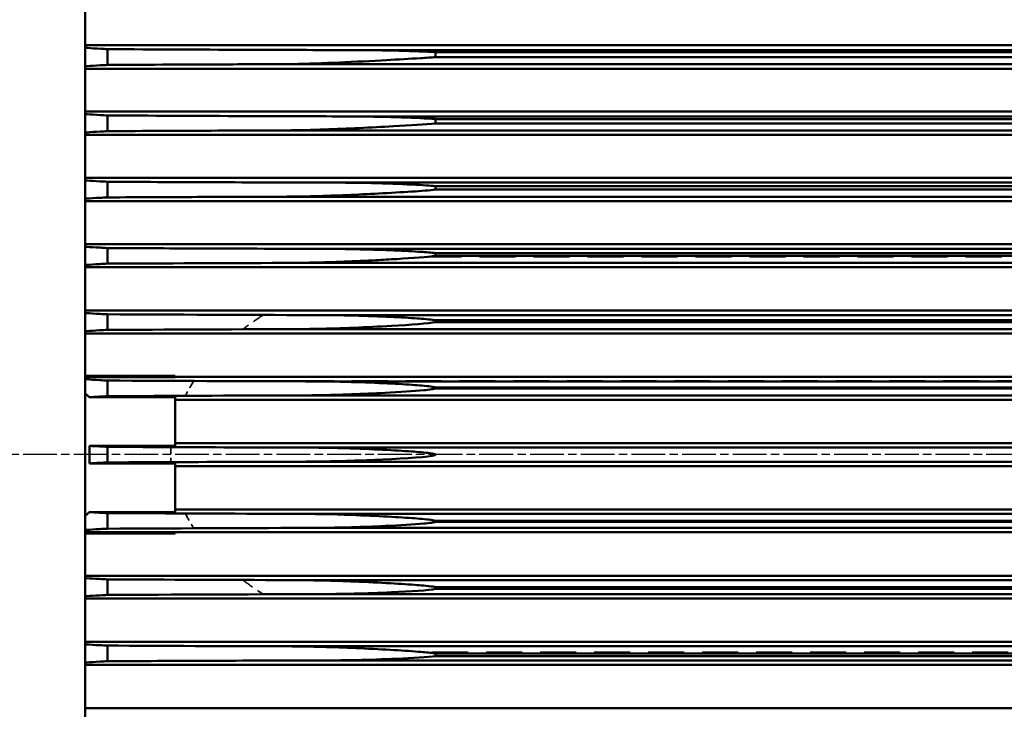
# Model space of a CAD drawing. Header units: millimetres. Extents: x -34725 to 178350, y -13707 to 126150.
# Tile 80 of 256: x -15941 to -15591, y 19440 to 19684. Entities that reach past the tile are written whole.
import ezdxf

# ---------------------------------------------------------------- set-up
doc = ezdxf.new("R2010")
doc.units = ezdxf.units.MM
doc.linetypes.add('AM_ISO08W050', pattern=[18, 12, -1.5, 3, -1.5])
doc.linetypes.add('DASHED', pattern=[0.75, 0.5, -0.25])
doc.layers.get('Defpoints').update_dxf_attribs({"linetype": 'CONTINUOUS'})
for name, color, linetype, lineweight in [('AM_0', 7, 'CONTINUOUS', 50), ('AM_7', 4, 'AM_ISO08W050', 25), ('P-AM_5', 3, 'CONTINUOUS', 25), ('Sichtbar (ISO)', 7, 'CONTINUOUS', 50), ('Verdeckt (ISO)', 7, 'DASHED', 35)]:
    doc.layers.add(name, color=color, linetype=linetype, lineweight=lineweight)
doc.styles.get("Standard").update_dxf_attribs({"font": 'isocp.shx'})
doc.dimstyles.new('AM_ISO$0', dxfattribs={"dimtxt": 3.5, "dimasz": 2.5, "dimexe": 2, "dimexo": 1, "dimgap": 0.6, "dimtad": 1, "dimdsep": 46, "dimtxsty": 'Standard', "dimcen": 0, "dimclrd": 256, "dimclre": 256, "dimclrt": 2, "dimadec": 0, "dimazin": 2, "dimtp": 0.1, "dimtm": 0.1, "dimtfac": 0.71, "dimtmove": 0, "dimatfit": 3, "dimfxl": 1, "dimtfill": 1, "dimtfillclr": 256, "dimlwd": -1, "dimlwe": -1, "dimarcsym": 0})

# ---------------------------------------------------------------- blocks, each defined once
blk = doc.blocks.new('*D199')
at = {"layer": 'Defpoints', "color": 0, "transparency": 16777216}
for p in [(-16746.14, 19530), (-16525.27, 19530), (-15192.32, 17000)]:
    blk.add_point(p, dxfattribs=at)
at = {"layer": 'P-AM_5', "transparency": 16777216}
for p, q in [((-16550.27, 19530), (-16796.14, 19530)), ((-16746.14, 17062.5), (-16746.14, 19467.5)), ((-15217.32, 17000), (-16796.14, 17000))]:
    blk.add_line(p, q, dxfattribs=at)
for points in [[(-16756.55, 19467.5), (-16735.72, 19467.5), (-16746.14, 19530)], [(-16756.55, 17062.5), (-16735.72, 17062.5), (-16746.14, 17000)]]:
    blk.add_solid(points, dxfattribs=at)
at = {"layer": 'P-AM_5', "color": 2, "transparency": 16777216, "insert": (-16854.89, 18265), "char_height": 87.5, "attachment_point": 5, "rotation": 90, "bg_fill": 3, "box_fill_scale": 1.1, "bg_fill_color": 256, "bg_fill_true_color": 13158600, "bg_fill_transparency": 0}
blk.add_mtext('2530', dxfattribs=at)
blk = doc.blocks.new('*D200')
at = {"layer": 'Defpoints', "color": 0, "transparency": 16777216}
for p in [(-16746.14, 20174.82), (-15372.82, 20174.82), (-16525.27, 19530)]:
    blk.add_point(p, dxfattribs=at)
at = {"layer": 'P-AM_5', "transparency": 16777216}
for p, q in [((-15397.82, 20174.82), (-16796.14, 20174.82)), ((-16746.14, 19592.5), (-16746.14, 20112.32)), ((-16550.27, 19530), (-16796.14, 19530))]:
    blk.add_line(p, q, dxfattribs=at)
for points in [[(-16756.55, 20112.32), (-16735.72, 20112.32), (-16746.14, 20174.82)], [(-16756.55, 19592.5), (-16735.72, 19592.5), (-16746.14, 19530)]]:
    blk.add_solid(points, dxfattribs=at)
at = {"layer": 'P-AM_5', "color": 2, "transparency": 16777216, "insert": (-16854.89, 19852.41), "char_height": 87.5, "attachment_point": 5, "rotation": 90, "bg_fill": 3, "box_fill_scale": 1.1, "bg_fill_color": 256, "bg_fill_true_color": 13158600, "bg_fill_transparency": 0}
blk.add_mtext('645', dxfattribs=at)
blk = doc.blocks.new('A$C5cacc3fa')
at = {"layer": 'AM_7'}
blk.add_line((-1738.33, -2368.79), (191.62, -2368.79), dxfattribs=at)
at = {"layer": 'Sichtbar (ISO)'}
for p, q in [((-416.33, -2718.79), (-416.33, -2018.79)), ((-1443.33, -2278.86), (-416.33, -2278.86)), ((-416.33, -2294.17), (-1443.33, -2294.17)), ((-1356.75, -2295.79), (-499.91, -2295.79)), ((-424.33, -2295.5), (-424.33, -2301.04)), ((-1315.83, -2297.32), (-540.83, -2297.32)), ((-1315.83, -2298.29), (-540.83, -2298.29)), ((-540.83, -2297.32), (-540.83, -2298.29)), ((-1443.33, -2302.34), (-416.33, -2302.34)), ((-1369.92, -2300.79), (-486.74, -2300.79)), ((-416.33, -2317.7), (-1443.33, -2317.7)), ((-1359.5, -2319.29), (-497.16, -2319.29)), ((-1315.83, -2321.14), (-540.83, -2321.14)), ((-540.83, -2321.14), (-540.83, -2321.79)), ((-424.33, -2319.01), (-424.33, -2324.54)), ((-1368.22, -2324.29), (-488.44, -2324.29)), ((-1315.83, -2321.79), (-540.83, -2321.79)), ((-1443.33, -2325.83), (-416.33, -2325.83)), ((-448.33, -2341.23), (-1408.33, -2341.23)), ((-448.33, -2340.78), (-416.33, -2340.78)), ((-448.33, -2340.78), (-448.33, -2341.29)), ((-416.33, -2341.29), (-448.33, -2341.29)), ((-1362, -2342.79), (-494.66, -2342.79)), ((-1315.83, -2344.96), (-540.83, -2344.96)), ((-1315.83, -2345.29), (-540.83, -2345.29)), ((-540.83, -2344.96), (-540.83, -2345.29)), ((-424.33, -2342.52), (-424.33, -2348.05)), ((-1366.34, -2347.79), (-490.32, -2347.79)), ((-448.33, -2350.69), (-448.33, -2348.42)), ((-448.33, -2348.42), (-417.76, -2348.42)), ((-1408.33, -2349.33), (-448.33, -2349.33)), ((-448.33, -2350.69), (-448.33, -2365.67)), ((-448.33, -2364.74), (-1408.33, -2364.74)), ((-1364.27, -2366.29), (-492.39, -2366.29)), ((-417.97, -2365.67), (-448.33, -2365.67)), ((-424.33, -2366.03), (-424.33, -2371.55)), ((-1408.33, -2372.84), (-448.33, -2372.84)), ((-1364.27, -2371.29), (-492.39, -2371.29)), ((-448.33, -2371.91), (-448.33, -2386.89)), ((-448.33, -2371.91), (-417.97, -2371.91)), ((-448.33, -2389.16), (-448.33, -2386.89)), ((-448.33, -2388.25), (-1408.33, -2388.25)), ((-1366.34, -2389.79), (-490.32, -2389.79)), ((-417.76, -2389.16), (-448.33, -2389.16)), ((-424.33, -2389.53), (-424.33, -2395.06)), ((-1315.83, -2392.29), (-540.83, -2392.29)), ((-540.83, -2392.62), (-1315.83, -2392.62)), ((-540.83, -2392.29), (-540.83, -2392.62)), ((-1408.33, -2396.35), (-448.33, -2396.35)), ((-1362, -2394.79), (-494.66, -2394.79)), ((-448.33, -2396.29), (-416.33, -2396.29)), ((-448.33, -2396.29), (-448.33, -2396.8)), ((-416.33, -2396.8), (-448.33, -2396.8)), ((-416.33, -2411.75), (-1443.33, -2411.75)), ((-1368.22, -2413.29), (-488.44, -2413.29)), ((-424.33, -2413.04), (-424.33, -2418.57)), ((-1359.5, -2418.29), (-497.16, -2418.29)), ((-1315.83, -2415.79), (-540.83, -2415.79)), ((-540.83, -2416.44), (-1315.83, -2416.44)), ((-540.83, -2415.79), (-540.83, -2416.44)), ((-1443.33, -2419.88), (-416.33, -2419.88)), ((-416.33, -2435.24), (-1443.33, -2435.24)), ((-424.33, -2436.54), (-424.33, -2442.08)), ((-1369.92, -2436.79), (-486.74, -2436.79)), ((-1315.83, -2439.29), (-540.83, -2439.29)), ((-540.83, -2439.29), (-540.83, -2440.26)), ((-1443.33, -2443.41), (-416.33, -2443.41)), ((-1356.75, -2441.79), (-499.91, -2441.79)), ((-540.83, -2440.26), (-1315.83, -2440.26)), ((-416.33, -2458.72), (-1443.33, -2458.72)), ((-1371.45, -2460.29), (-485.21, -2460.29)), ((-424.33, -2460.04), (-424.33, -2465.59)), ((-1315.83, -2462.79), (-540.83, -2462.79)), ((-540.83, -2464.06), (-1315.83, -2464.06)), ((-540.83, -2462.79), (-540.83, -2464.06)), ((-1443.33, -2466.95), (-416.33, -2466.95)), ((-1353.71, -2465.29), (-502.95, -2465.29)), ((-416.33, -2482.19), (-1443.33, -2482.19)), ((-1372.82, -2483.79), (-483.84, -2483.79)), ((-424.33, -2483.54), (-424.33, -2489.11)), ((-1350.33, -2488.79), (-506.32, -2488.79)), ((-1315.83, -2486.29), (-540.83, -2486.29)), ((-540.83, -2487.84), (-1315.83, -2487.84)), ((-540.83, -2486.29), (-540.83, -2487.84)), ((-1443.33, -2490.51), (-416.33, -2490.51)), ((-416.33, -2505.65), (-1443.33, -2505.65)), ((-1374.01, -2507.29), (-482.65, -2507.29)), ((-1315.83, -2509.79), (-540.83, -2509.79)), ((-540.83, -2509.79), (-540.83, -2511.6)), ((-424.33, -2507.04), (-424.33, -2512.63)), ((-1346.54, -2512.29), (-510.12, -2512.29)), ((-540.83, -2511.6), (-1315.83, -2511.6)), ((-1443.33, -2514.08), (-416.33, -2514.08))]:
    blk.add_line(p, q, dxfattribs=at)
for centre, major_axis, ratio, start_param, end_param in [((-565.09, -2333.01), (953.29, -0.1), 0.033919, 1.422598, 1.488511), ((-566.75, -2287.01), (952.61, 0.04), 0.033981, 4.785505, 4.862456), ((-567.72, -2358.57), (987.41, -0.01), 0.034831, 1.425066, 1.490421), ((-567.85, -2308.74), (982.96, 0), 0.034734, 4.786919, 4.858926), ((-567.95, -2382.81), (-999.71, 0), 0.035133, 4.568223, 4.634653), ((-567.95, -2354.77), (999.71, 0), 0.035133, 4.790125, 4.856555), ((-567.85, -2428.84), (982.96, 0), 0.034734, 1.424259, 1.496266), ((-567.72, -2379.01), (987.41, 0.01), 0.034831, 4.792764, 4.858119), ((-566.75, -2450.57), (952.61, -0.04), 0.033981, 1.420729, 1.49768), ((-565.09, -2404.57), (953.29, 0.1), 0.033919, 4.794674, 4.860587)]:
    blk.add_ellipse(centre, major_axis=major_axis, ratio=ratio, start_param=start_param, end_param=end_param, dxfattribs=at)
for points, knots in [([(-540.83, -2297.32), (-538.05, -2296.96), (-532.55, -2296.65), (-524.52, -2296.29), (-522.02, -2296.2), (-512.96, -2295.91), (-506.24, -2295.79), (-499.91, -2295.79)], [-3.5561768, -3.5561768, -3.5561768, -3.5561768, -3.260169, -3.260169, -3.1220198, -3.1220198, -2.7380146, -2.7380146, -2.7380146, -2.7380146]), ([(-499.91, -2295.79), (-486.59, -2295.76), (-473.15, -2295.71), (-447.91, -2295.61), (-436.13, -2295.56), (-424.33, -2295.5)], [237.697127, 237.697127, 237.697127, 237.697127, 241.52257, 241.52257, 244.844804, 244.844804, 244.844804, 244.844804]), ([(-424.33, -2295.5), (-423.4, -2295.46), (-422.5, -2295.41), (-419.77, -2295.27), (-418.18, -2295.16), (-416.77, -2295.04), (-416.54, -2295.02), (-416.33, -2294.99)], [4.219362, 4.219362, 4.219362, 4.219362, 4.641111, 4.641111, 5.589496, 5.589496, 5.770881, 5.770881, 5.770881, 5.770881]), ([(-486.74, -2300.79), (-487.76, -2300.79), (-488.82, -2300.79), (-498, -2300.71), (-506.26, -2300.43), (-522.67, -2299.69), (-530.34, -2299.23), (-537.24, -2298.68), (-539.36, -2298.49), (-540.83, -2298.29)], [-1.0136389, -1.0136389, -1.0136389, -1.0136389, -0.9658026, -0.9658026, -0.6113718, -0.6113718, -0.2037876, -0.2037876, -0.0771432, -0.0771432, -0.0771432, -0.0771432]), ([(-416.33, -2301.54), (-416.53, -2301.52), (-416.73, -2301.5), (-418.12, -2301.38), (-419.7, -2301.27), (-422.44, -2301.13), (-423.37, -2301.08), (-424.33, -2301.04)], [24.123832, 24.123832, 24.123832, 24.123832, 24.28729, 24.28729, 25.222363, 25.222363, 25.653184, 25.653184, 25.653184, 25.653184]), ([(-540.83, -2321.14), (-540.83, -2321.14), (-540.82, -2321.14), (-538.54, -2320.68), (-531.85, -2320.26), (-516.51, -2319.56), (-507.24, -2319.32), (-498.37, -2319.29), (-497.76, -2319.29), (-497.16, -2319.29)], [-3.3160254, -3.3160254, -3.3160254, -3.3160254, -3.3156354, -3.3156354, -2.9564866, -2.9564866, -2.4990963, -2.4990963, -2.464881, -2.464881, -2.464881, -2.464881]), ([(-424.33, -2319.01), (-423.37, -2318.97), (-422.45, -2318.92), (-419.71, -2318.78), (-418.13, -2318.67), (-416.73, -2318.55), (-416.53, -2318.53), (-416.33, -2318.51)], [-25.7086, -25.7086, -25.7086, -25.7086, -25.27934, -25.27934, -24.341959, -24.341959, -24.175425, -24.175425, -24.175425, -24.175425]), ([(-488.44, -2324.29), (-488.56, -2324.29), (-488.68, -2324.29), (-496.6, -2324.28), (-504.58, -2324.05), (-521.3, -2323.38), (-529.12, -2322.92), (-536.25, -2322.36), (-538.91, -2322.12), (-540.54, -2321.85), (-540.69, -2321.82), (-540.83, -2321.79)], [-0.9232096, -0.9232096, -0.9232096, -0.9232096, -0.9184314, -0.9184314, -0.6071296, -0.6071296, -0.2118325, -0.2118325, -0.0586046, -0.0586046, -0.0434832, -0.0434832, -0.0434832, -0.0434832]), ([(-416.33, -2325.03), (-416.52, -2325.02), (-416.71, -2325), (-418.09, -2324.88), (-419.66, -2324.78), (-422.41, -2324.63), (-423.35, -2324.59), (-424.33, -2324.54)], [23.982694, 23.982694, 23.982694, 23.982694, 24.137725, 24.137725, 25.066427, 25.066427, 25.501532, 25.501532, 25.501532, 25.501532]), ([(-424.33, -2342.52), (-423.36, -2342.48), (-422.42, -2342.43), (-419.67, -2342.29), (-418.1, -2342.18), (-416.71, -2342.06), (-416.52, -2342.05), (-416.33, -2342.03)], [4.196418, 4.196418, 4.196418, 4.196418, 4.630586, 4.630586, 5.560686, 5.560686, 5.717556, 5.717556, 5.717556, 5.717556]), ([(-540.83, -2344.96), (-540.81, -2344.96), (-540.8, -2344.95), (-540.52, -2344.85), (-540.05, -2344.75), (-538.51, -2344.52), (-537.46, -2344.42), (-533.02, -2344.01), (-527.99, -2343.72), (-515.01, -2343.12), (-506.7, -2342.88), (-497.59, -2342.8), (-496.1, -2342.79), (-494.66, -2342.79)], [-3.781764, -3.781764, -3.781764, -3.781764, -3.7782, -3.7782, -3.721421, -3.721421, -3.647537, -3.647537, -3.320862, -3.320862, -2.813571, -2.813571, -2.710535, -2.710535, -2.710535, -2.710535]), ([(-490.32, -2347.79), (-497.24, -2347.79), (-504.26, -2347.62), (-520.26, -2347.05), (-528.22, -2346.6), (-535.52, -2346.04), (-538.24, -2345.8), (-540.09, -2345.49), (-540.44, -2345.42), (-540.74, -2345.32), (-540.79, -2345.31), (-540.83, -2345.29)], [-0.9553295, -0.9553295, -0.9553295, -0.9553295, -0.656578, -0.656578, -0.22807, -0.22807, -0.0622991, -0.0622991, -0.0259458, -0.0259458, -0.0188229, -0.0188229, -0.0188229, -0.0188229]), ([(-417.76, -2348.42), (-418.81, -2348.34), (-420.07, -2348.26), (-422.4, -2348.14), (-423.35, -2348.09), (-424.33, -2348.05)], [24.282173, 24.282173, 24.282173, 24.282173, 24.996442, 24.996442, 25.433476, 25.433476, 25.433476, 25.433476]), ([(-417.76, -2348.42), (-417.66, -2348.22), (-417.56, -2348.07), (-417.38, -2347.88), (-417.31, -2347.83), (-417.25, -2347.79)], [-0.735309, -0.735309, -0.735309, -0.735309, -0.642451, -0.642451, -0.5907272, -0.5907272, -0.5907272, -0.5907272]), ([(-417.25, -2347.79), (-417.15, -2347.73), (-417.05, -2347.66), (-416.74, -2347.46), (-416.53, -2347.31), (-416.33, -2347.16)], [5.5656589, 5.5656589, 5.5656589, 5.5656589, 5.6420302, 5.6420302, 5.8180462, 5.8180462, 5.8180462, 5.8180462]), ([(-540.83, -2368.79), (-540.83, -2368.78), (-540.83, -2368.78), (-540.83, -2368.77), (-540.82, -2368.76), (-540.8, -2368.73), (-540.79, -2368.71), (-540.71, -2368.65), (-540.62, -2368.61), (-538.74, -2368), (-530.26, -2367.46), (-514.45, -2366.7), (-506.53, -2366.44), (-496.9, -2366.31), (-494.58, -2366.29), (-492.39, -2366.29)], [-2.9437992, -2.9437992, -2.9437992, -2.9437992, -2.942345, -2.942345, -2.9392644, -2.9392644, -2.9316654, -2.9316654, -2.9093769, -2.9093769, -2.5602109, -2.5602109, -2.2316139, -2.2316139, -2.119458, -2.119458, -2.119458, -2.119458]), ([(-492.39, -2366.29), (-476.58, -2366.25), (-460.64, -2366.19), (-437.87, -2366.09), (-431.1, -2366.06), (-424.33, -2366.03)], [253.39736, 253.39736, 253.39736, 253.39736, 257.948299, 257.948299, 259.866765, 259.866765, 259.866765, 259.866765]), ([(-424.33, -2366.03), (-423.35, -2365.98), (-422.4, -2365.94), (-420.17, -2365.82), (-418.98, -2365.75), (-417.97, -2365.67)], [-25.44448, -25.44448, -25.44448, -25.44448, -25.007759, -25.007759, -24.339681, -24.339681, -24.339681, -24.339681]), ([(-417.97, -2371.91), (-417.97, -2370.86), (-417.96, -2369.82), (-417.96, -2368.79), (-417.96, -2367.76), (-417.97, -2366.72), (-417.97, -2365.67)], [-0.3099166, -0.3099166, -0.3099166, -0.3099166, 0, 0, 0, 0.3099166, 0.3099166, 0.3099166, 0.3099166]), ([(-492.39, -2371.29), (-498.56, -2371.29), (-504.72, -2371.16), (-520.03, -2370.67), (-527.99, -2370.24), (-535.31, -2369.7), (-538.03, -2369.46), (-539.89, -2369.15), (-540.24, -2369.08), (-540.57, -2368.98), (-540.65, -2368.95), (-540.76, -2368.89), (-540.79, -2368.87), (-540.82, -2368.83), (-540.82, -2368.82), (-540.83, -2368.8), (-540.83, -2368.8), (-540.83, -2368.79)], [-0.8131862, -0.8131862, -0.8131862, -0.8131862, -0.5856434, -0.5856434, -0.2077846, -0.2077846, -0.0582473, -0.0582473, -0.0247831, -0.0247831, -0.01347, -0.01347, -0.0054986, -0.0054986, -0.0022065, -0.0022065, 0, 0, 0, 0]), ([(-424.33, -2371.55), (-431.1, -2371.52), (-437.87, -2371.49), (-460.64, -2371.39), (-476.58, -2371.33), (-492.39, -2371.29)], [-259.866765, -259.866765, -259.866765, -259.866765, -257.948299, -257.948299, -253.39736, -253.39736, -253.39736, -253.39736]), ([(-417.97, -2371.91), (-418.98, -2371.83), (-420.17, -2371.76), (-422.4, -2371.64), (-423.35, -2371.6), (-424.33, -2371.55)], [-5.296477, -5.296477, -5.296477, -5.296477, -4.628399, -4.628399, -4.191678, -4.191678, -4.191678, -4.191678]), ([(-540.83, -2392.29), (-540.81, -2392.28), (-540.8, -2392.28), (-540.52, -2392.17), (-540.05, -2392.07), (-538.51, -2391.84), (-537.46, -2391.73), (-533.02, -2391.31), (-527.99, -2390.99), (-515.01, -2390.31), (-506.7, -2390.01), (-495.98, -2389.82), (-493.04, -2389.79), (-490.32, -2389.79)], [-3.781778, -3.781778, -3.781778, -3.781778, -3.778214, -3.778214, -3.721435, -3.721435, -3.64755, -3.64755, -3.320874, -3.320874, -2.81358, -2.81358, -2.602745, -2.602745, -2.602745, -2.602745]), ([(-424.33, -2389.53), (-423.35, -2389.49), (-422.4, -2389.44), (-420.07, -2389.32), (-418.81, -2389.24), (-417.76, -2389.16)], [-25.433476, -25.433476, -25.433476, -25.433476, -24.996442, -24.996442, -24.282173, -24.282173, -24.282173, -24.282173]), ([(-417.25, -2389.79), (-417.37, -2389.71), (-417.49, -2389.59), (-417.66, -2389.35), (-417.71, -2389.26), (-417.76, -2389.16)], [-1.3736159, -1.3736159, -1.3736159, -1.3736159, -1.2765584, -1.2765584, -1.2291091, -1.2291091, -1.2291091, -1.2291091]), ([(-416.33, -2390.42), (-416.53, -2390.27), (-416.74, -2390.12), (-417.05, -2389.92), (-417.15, -2389.85), (-417.25, -2389.79)], [24.8010136, 24.8010136, 24.8010136, 24.8010136, 24.9770296, 24.9770296, 25.0534009, 25.0534009, 25.0534009, 25.0534009]), ([(-494.66, -2394.79), (-500.15, -2394.79), (-505.64, -2394.69), (-520.26, -2394.28), (-528.22, -2393.87), (-535.52, -2393.34), (-538.24, -2393.12), (-540.09, -2392.81), (-540.44, -2392.75), (-540.74, -2392.65), (-540.79, -2392.64), (-540.83, -2392.62)], [-0.8929361, -0.8929361, -0.8929361, -0.8929361, -0.6565765, -0.6565765, -0.2280695, -0.2280695, -0.062299, -0.062299, -0.0259458, -0.0259458, -0.0188229, -0.0188229, -0.0188229, -0.0188229]), ([(-416.33, -2395.55), (-416.52, -2395.53), (-416.71, -2395.52), (-418.1, -2395.4), (-419.67, -2395.29), (-422.42, -2395.15), (-423.36, -2395.1), (-424.33, -2395.06)], [-5.717556, -5.717556, -5.717556, -5.717556, -5.560686, -5.560686, -4.630586, -4.630586, -4.196418, -4.196418, -4.196418, -4.196418]), ([(-540.83, -2415.79), (-540.83, -2415.79), (-540.82, -2415.79), (-538.54, -2415.32), (-531.85, -2414.85), (-516.51, -2413.97), (-507.24, -2413.59), (-495.14, -2413.33), (-491.63, -2413.29), (-488.44, -2413.29)], [-3.315916, -3.315916, -3.315916, -3.315916, -3.315526, -3.315526, -2.956394, -2.956394, -2.499024, -2.499024, -2.286078, -2.286078, -2.286078, -2.286078]), ([(-424.33, -2413.04), (-423.35, -2412.99), (-422.41, -2412.95), (-419.66, -2412.8), (-418.09, -2412.7), (-416.71, -2412.58), (-416.52, -2412.56), (-416.33, -2412.55)], [4.19468, 4.19468, 4.19468, 4.19468, 4.629785, 4.629785, 5.558487, 5.558487, 5.713517, 5.713517, 5.713517, 5.713517]), ([(-497.16, -2418.29), (-502.2, -2418.29), (-507.2, -2418.21), (-521.3, -2417.85), (-529.12, -2417.47), (-536.25, -2416.97), (-538.91, -2416.76), (-540.54, -2416.5), (-540.69, -2416.47), (-540.83, -2416.44)], [-0.8076543, -0.8076543, -0.8076543, -0.8076543, -0.6071401, -0.6071401, -0.2118358, -0.2118358, -0.0586053, -0.0586053, -0.0434837, -0.0434837, -0.0434837, -0.0434837]), ([(-416.33, -2419.07), (-416.53, -2419.05), (-416.73, -2419.03), (-418.13, -2418.91), (-419.71, -2418.8), (-422.45, -2418.66), (-423.37, -2418.61), (-424.33, -2418.57)], [24.175425, 24.175425, 24.175425, 24.175425, 24.341959, 24.341959, 25.27934, 25.27934, 25.7086, 25.7086, 25.7086, 25.7086]), ([(-424.33, -2436.54), (-423.37, -2436.5), (-422.44, -2436.45), (-419.7, -2436.31), (-418.12, -2436.2), (-416.73, -2436.08), (-416.53, -2436.06), (-416.33, -2436.04)], [-25.653184, -25.653184, -25.653184, -25.653184, -25.222363, -25.222363, -24.28729, -24.28729, -24.123832, -24.123832, -24.123832, -24.123832]), ([(-540.83, -2439.29), (-538.05, -2438.9), (-532.55, -2438.51), (-524.52, -2438.03), (-522.02, -2437.89), (-512.11, -2437.38), (-504.53, -2437.09), (-493.55, -2436.83), (-489.96, -2436.79), (-486.74, -2436.79)], [-3.556219, -3.556219, -3.556219, -3.556219, -3.260206, -3.260206, -3.122054, -3.122054, -2.689061, -2.689061, -2.444853, -2.444853, -2.444853, -2.444853]), ([(-499.91, -2441.79), (-504.68, -2441.79), (-509.4, -2441.72), (-522.67, -2441.41), (-530.34, -2441.07), (-537.24, -2440.61), (-539.36, -2440.44), (-540.83, -2440.26)], [-0.8202244, -0.8202244, -0.8202244, -0.8202244, -0.611368, -0.611368, -0.2037865, -0.2037865, -0.0771428, -0.0771428, -0.0771428, -0.0771428]), ([(-424.33, -2442.08), (-436.13, -2442.02), (-447.91, -2441.96), (-473.15, -2441.87), (-486.59, -2441.82), (-499.91, -2441.79)], [63.228009, 63.228009, 63.228009, 63.228009, 66.550244, 66.550244, 70.375687, 70.375687, 70.375687, 70.375687]), ([(-416.33, -2442.58), (-416.54, -2442.56), (-416.77, -2442.54), (-418.18, -2442.42), (-419.77, -2442.31), (-422.5, -2442.17), (-423.4, -2442.12), (-424.33, -2442.08)], [24.424899, 24.424899, 24.424899, 24.424899, 24.606284, 24.606284, 25.554669, 25.554669, 25.976418, 25.976418, 25.976418, 25.976418]), ([(-540.83, -2462.79), (-536.62, -2462.35), (-528.91, -2461.86), (-513.13, -2461.02), (-505.43, -2460.69), (-493.31, -2460.35), (-489, -2460.29), (-485.21, -2460.29)], [-2.4903614, -2.4903614, -2.4903614, -2.4903614, -2.284513, -2.284513, -2.1006215, -2.1006215, -1.9796147, -1.9796147, -1.9796147, -1.9796147]), ([(-485.21, -2460.29), (-476.29, -2460.26), (-467.33, -2460.23), (-447.04, -2460.15), (-435.69, -2460.1), (-424.33, -2460.04)], [240.661234, 240.661234, 240.661234, 240.661234, 243.207295, 243.207295, 246.408875, 246.408875, 246.408875, 246.408875]), ([(-424.33, -2460.04), (-423.39, -2460), (-422.48, -2459.95), (-419.75, -2459.81), (-418.17, -2459.7), (-416.76, -2459.58), (-416.54, -2459.56), (-416.33, -2459.54)], [-25.89837, -25.89837, -25.89837, -25.89837, -25.474437, -25.474437, -24.529234, -24.529234, -24.352173, -24.352173, -24.352173, -24.352173]), ([(-502.95, -2465.29), (-505.18, -2465.29), (-507.4, -2465.28), (-521.2, -2465.12), (-531.47, -2464.7), (-538.57, -2464.24), (-539.74, -2464.16), (-540.83, -2464.06)], [-1.0166875, -1.0166875, -1.0166875, -1.0166875, -0.8948412, -0.8948412, -0.2460589, -0.2460589, -0.1451069, -0.1451069, -0.1451069, -0.1451069]), ([(-424.33, -2465.59), (-437.85, -2465.52), (-451.35, -2465.46), (-477.58, -2465.36), (-490.32, -2465.32), (-502.95, -2465.29)], [61.077662, 61.077662, 61.077662, 61.077662, 64.878046, 64.878046, 68.501278, 68.501278, 68.501278, 68.501278]), ([(-416.33, -2466.11), (-416.57, -2466.09), (-416.81, -2466.06), (-418.26, -2465.94), (-419.85, -2465.83), (-422.56, -2465.68), (-423.43, -2465.64), (-424.33, -2465.59)], [24.778135, 24.778135, 24.778135, 24.778135, 24.980455, 24.980455, 25.943984, 25.943984, 26.355207, 26.355207, 26.355207, 26.355207]), ([(-540.83, -2486.29), (-537.1, -2485.98), (-531.77, -2485.63), (-517.83, -2484.83), (-509.4, -2484.42), (-496.96, -2483.99), (-492.41, -2483.87), (-486.55, -2483.8), (-485.16, -2483.79), (-483.84, -2483.79)], [-2.4478448, -2.4478448, -2.4478448, -2.4478448, -2.2475246, -2.2475246, -1.9753446, -1.9753446, -1.8221335, -1.8221335, -1.771109, -1.771109, -1.771109, -1.771109]), ([(-483.84, -2483.79), (-477.1, -2483.77), (-470.34, -2483.75), (-450.53, -2483.67), (-437.44, -2483.61), (-424.33, -2483.54)], [234.349877, 234.349877, 234.349877, 234.349877, 236.269992, 236.269992, 239.956343, 239.956343, 239.956343, 239.956343]), ([(-424.33, -2483.54), (-423.42, -2483.5), (-422.54, -2483.45), (-419.83, -2483.31), (-418.24, -2483.2), (-416.8, -2483.07), (-416.56, -2483.05), (-416.33, -2483.03)], [-26.254281, -26.254281, -26.254281, -26.254281, -25.840265, -25.840265, -24.880723, -24.880723, -24.683972, -24.683972, -24.683972, -24.683972]), ([(-506.32, -2488.79), (-508.35, -2488.79), (-510.36, -2488.78), (-524.24, -2488.64), (-534.74, -2488.23), (-540.59, -2487.86), (-540.71, -2487.85), (-540.83, -2487.84)], [-0.7772121, -0.7772121, -0.7772121, -0.7772121, -0.6967308, -0.6967308, -0.2151705, -0.2151705, -0.2049895, -0.2049895, -0.2049895, -0.2049895]), ([(-424.33, -2489.11), (-439.61, -2489.03), (-454.88, -2488.96), (-482.22, -2488.85), (-494.33, -2488.82), (-506.32, -2488.79)], [58.598682, 58.598682, 58.598682, 58.598682, 62.888272, 62.888272, 66.330033, 66.330033, 66.330033, 66.330033]), ([(-416.33, -2489.64), (-416.59, -2489.61), (-416.87, -2489.59), (-418.36, -2489.45), (-419.96, -2489.34), (-422.65, -2489.19), (-423.47, -2489.15), (-424.33, -2489.11)], [25.261427, 25.261427, 25.261427, 25.261427, 25.492176, 25.492176, 26.475618, 26.475618, 26.872651, 26.872651, 26.872651, 26.872651]), ([(-424.33, -2507.04), (-423.46, -2507), (-422.63, -2506.95), (-419.93, -2506.81), (-418.33, -2506.69), (-416.85, -2506.56), (-416.59, -2506.54), (-416.33, -2506.51)], [-26.749001, -26.749001, -26.749001, -26.749001, -26.348598, -26.348598, -25.369834, -25.369834, -25.145858, -25.145858, -25.145858, -25.145858]), ([(-540.83, -2509.79), (-539.18, -2509.67), (-537.38, -2509.56), (-531.58, -2509.2), (-527.49, -2508.96), (-512.49, -2508.14), (-500.75, -2507.58), (-487.29, -2507.31), (-484.86, -2507.29), (-482.65, -2507.29)], [-2.6298243, -2.6298243, -2.6298243, -2.6298243, -2.5573912, -2.5573912, -2.4053168, -2.4053168, -1.9958735, -1.9958735, -1.8966274, -1.8966274, -1.8966274, -1.8966274]), ([(-482.65, -2507.29), (-478.08, -2507.27), (-473.5, -2507.26), (-454.12, -2507.19), (-439.23, -2507.12), (-424.33, -2507.04)], [226.971388, 226.971388, 226.971388, 226.971388, 228.269202, 228.269202, 232.453557, 232.453557, 232.453557, 232.453557]), ([(-510.12, -2512.29), (-510.45, -2512.29), (-510.78, -2512.29), (-522.89, -2512.27), (-533.91, -2511.93), (-540.83, -2511.6)], [-0.8804138, -0.8804138, -0.8804138, -0.8804138, -0.8653135, -0.8653135, -0.3285585, -0.3285585, -0.3285585, -0.3285585]), ([(-424.33, -2512.63), (-425.51, -2512.62), (-426.68, -2512.62), (-443.78, -2512.52), (-459.69, -2512.45), (-487.11, -2512.35), (-498.67, -2512.32), (-510.12, -2512.29)], [55.80813, 55.80813, 55.80813, 55.80813, 56.138216, 56.138216, 60.601809, 60.601809, 63.885878, 63.885878, 63.885878, 63.885878]), ([(-416.33, -2513.18), (-416.63, -2513.15), (-416.94, -2513.11), (-418.48, -2512.98), (-420.09, -2512.86), (-422.76, -2512.71), (-423.53, -2512.67), (-424.33, -2512.63)], [25.917688, 25.917688, 25.917688, 25.917688, 26.186544, 26.186544, 27.195582, 27.195582, 27.57376, 27.57376, 27.57376, 27.57376])]:
    blk.add_open_spline(points, degree=3, knots=knots, dxfattribs=at)
at = {"layer": 'Verdeckt (ISO)', "ltscale": 25.567627}
for p, q in [((-1319.41, -2298.67), (-537.25, -2298.67)), ((-537.25, -2438.91), (-1319.41, -2438.91))]:
    blk.add_line(p, q, dxfattribs=at)
at = {"layer": 'Verdeckt (ISO)', "ltscale": 25.333752}
for p, q in [((-540.83, -2298.14), (-1315.83, -2298.14)), ((-1315.83, -2439.44), (-540.83, -2439.44))]:
    blk.add_line(p, q, dxfattribs=at)
at = {"layer": 'Verdeckt (ISO)', "ltscale": 8.49521e-05}
blk.add_line((-486.74, -2300.79), (-486.74, -2300.79), dxfattribs=at)
at = {"layer": 'Verdeckt (ISO)', "ltscale": 25.537899}
for p, q in [((-479.64, -2319.24), (-1377.02, -2319.24)), ((-1377.02, -2418.34), (-479.64, -2418.34))]:
    blk.add_line(p, q, dxfattribs=at)
at = {"layer": 'Verdeckt (ISO)', "ltscale": 25.356094}
for p, q in [((-1384.31, -2324.34), (-472.35, -2324.34)), ((-472.35, -2413.24), (-1384.31, -2413.24))]:
    blk.add_line(p, q, dxfattribs=at)
at = {"layer": 'Verdeckt (ISO)', "ltscale": 0.0003481}
blk.add_line((-488.44, -2324.29), (-488.44, -2324.29), dxfattribs=at)
at = {"layer": 'Verdeckt (ISO)', "ltscale": 25.444731}
for p, q in [((-454.98, -2342.66), (-1401.68, -2342.66)), ((-1401.68, -2394.92), (-454.98, -2394.92))]:
    blk.add_line(p, q, dxfattribs=at)
at = {"layer": 'Verdeckt (ISO)', "ltscale": 25.326363}
for p, q in [((-1404.71, -2347.92), (-451.95, -2347.92)), ((-451.95, -2389.66), (-1404.71, -2389.66))]:
    blk.add_line(p, q, dxfattribs=at)
at = {"layer": 'Verdeckt (ISO)', "ltscale": 0.000109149}
blk.add_line((-490.32, -2347.79), (-490.32, -2347.79), dxfattribs=at)
at = {"layer": 'Verdeckt (ISO)', "ltscale": 25.318136}
for p, q in [((-446.87, -2366.13), (-1409.79, -2366.13)), ((-1409.79, -2371.45), (-446.87, -2371.45))]:
    blk.add_line(p, q, dxfattribs=at)
at = {"layer": 'Verdeckt (ISO)', "ltscale": 26.950768}
for centre, major_axis, start_param, end_param in [((-563.22, -2287.99), (937.78, 0.16), 4.801626, 4.861036), ((-563.22, -2449.59), (937.78, -0.16), 1.422149, 1.481559)]:
    blk.add_ellipse(centre, major_axis=major_axis, ratio=0.033474, start_param=start_param, end_param=end_param, dxfattribs=at)
at = {"layer": 'Verdeckt (ISO)', "ltscale": 24.924616}
for centre, major_axis, start_param, end_param in [((-567.91, -2307.96), (-993.73, 0), 1.684682, 1.715789), ((-567.91, -2429.62), (993.73, 0), 1.425804, 1.45691)]:
    blk.add_ellipse(centre, major_axis=major_axis, ratio=0.035146, start_param=start_param, end_param=end_param, dxfattribs=at)
at = {"layer": 'Verdeckt (ISO)', "ltscale": 22.460485}
for centre, major_axis, start_param, end_param in [((-567.95, -2382.81), (999.7, 0), 1.42663, 1.454494), ((-567.95, -2354.77), (-999.7, 0), 1.687098, 1.714962)]:
    blk.add_ellipse(centre, major_axis=major_axis, ratio=0.035138, start_param=start_param, end_param=end_param, dxfattribs=at)
at = {"layer": 'Verdeckt (ISO)', "ltscale": 27.505007}
for centre, major_axis, start_param, end_param in [((-567.95, -2331.29), (-999.04, 0), 1.69229, 1.715053), ((-567.95, -2406.29), (999.04, 0), 1.42654, 1.449303)]:
    blk.add_ellipse(centre, major_axis=major_axis, ratio=0.035138, start_param=start_param, end_param=end_param, dxfattribs=at)
at = {"layer": 'Verdeckt (ISO)', "ltscale": 3.443884}
for points in [[(-537.25, -2298.67), (-538.44, -2298.48), (-539.64, -2298.31), (-540.83, -2298.14)], [(-540.83, -2439.44), (-539.64, -2439.27), (-538.44, -2439.1), (-537.25, -2438.91)]]:
    blk.add_open_spline(points, degree=3, dxfattribs=at)
at = {"layer": 'Verdeckt (ISO)', "ltscale": 8.47381}
for points, knots in [([(-472.35, -2324.34), (-473.89, -2323.16), (-475.5, -2322), (-477.98, -2320.32), (-478.81, -2319.77), (-479.64, -2319.24)], [5.015369, 5.015369, 5.015369, 5.015369, 5.58134, 5.58134, 5.8558627, 5.8558627, 5.8558627, 5.8558627]), ([(-479.64, -2418.34), (-478.81, -2417.81), (-477.98, -2417.26), (-475.5, -2415.58), (-473.89, -2414.42), (-472.35, -2413.24)], [52.3477478, 52.3477478, 52.3477478, 52.3477478, 52.6222705, 52.6222705, 53.1882415, 53.1882415, 53.1882415, 53.1882415])]:
    blk.add_open_spline(points, degree=3, knots=knots, dxfattribs=at)
at = {"layer": 'Verdeckt (ISO)', "ltscale": 23.405418}
for points, knots in [([(-472.35, -2324.34), (-464.33, -2324.37), (-456.29, -2324.4), (-440.27, -2324.47), (-432.31, -2324.5), (-424.33, -2324.54)], [252.378437, 252.378437, 252.378437, 252.378437, 254.668623, 254.668623, 256.924486, 256.924486, 256.924486, 256.924486]), ([(-424.33, -2413.04), (-432.31, -2413.08), (-440.27, -2413.11), (-456.29, -2413.18), (-464.33, -2413.21), (-472.35, -2413.24)], [67.188173, 67.188173, 67.188173, 67.188173, 69.444036, 69.444036, 71.734221, 71.734221, 71.734221, 71.734221])]:
    blk.add_open_spline(points, degree=3, knots=knots, dxfattribs=at)
at = {"layer": 'Verdeckt (ISO)', "ltscale": 5.7871}
for points, knots in [([(-451.95, -2347.92), (-452.02, -2347.78), (-452.09, -2347.64), (-452.93, -2346.02), (-453.84, -2344.43), (-454.89, -2342.81), (-454.93, -2342.73), (-454.98, -2342.66)], [2.0486639, 2.0486639, 2.0486639, 2.0486639, 2.095022, 2.095022, 2.5970193, 2.5970193, 2.6210326, 2.6210326, 2.6210326, 2.6210326]), ([(-454.98, -2394.92), (-454.93, -2394.85), (-454.89, -2394.77), (-453.84, -2393.15), (-452.93, -2391.56), (-452.09, -2389.94), (-452.02, -2389.8), (-451.95, -2389.66)], [55.5825779, 55.5825779, 55.5825779, 55.5825779, 55.6065912, 55.6065912, 56.1085885, 56.1085885, 56.1549466, 56.1549466, 56.1549466, 56.1549466])]:
    blk.add_open_spline(points, degree=3, knots=knots, dxfattribs=at)
at = {"layer": 'Verdeckt (ISO)', "ltscale": 5.066153}
blk.add_open_spline([(-446.87, -2371.45), (-446.81, -2370.55), (-446.79, -2369.66), (-446.79, -2368.79), (-446.79, -2367.92), (-446.81, -2367.03), (-446.87, -2366.13)], degree=3, knots=[-0.2608494, -0.2608494, -0.2608494, -0.2608494, 0, 0, 0, 0.2608494, 0.2608494, 0.2608494, 0.2608494], dxfattribs=at)

msp = doc.modelspace()

# ---------------------------------------------------------------- dimensions: what is measured, and where the dimension line sits
at = {"layer": 'P-AM_5'}
dim = msp.add_linear_dim(base=(-16746.136, 19530), p1=(-15192.319, 17000), p2=(-16525.272, 19530), angle=90, dimstyle='AM_ISO$0', override={"dimscale": 25, "dimgap": 2.6}, dxfattribs=at)
dim.commit()
dim.dimension.update_dxf_attribs({"geometry": '*D199', "text_midpoint": (-16854.895, 18265)})

# ---------------------------------------------------------------- next in the draw order: dimensions: what is measured, and where the dimension line sits
dim = msp.add_linear_dim(base=(-16746.136, 20174.818), p1=(-16525.272, 19530), p2=(-15372.819, 20174.818), angle=90, dimstyle='AM_ISO$0', override={"dimscale": 25, "dimgap": 2.6, "dimdec": 0, "dimtmove": 1}, dxfattribs=at)
dim.commit()
dim.dimension.update_dxf_attribs({"geometry": '*D200', "text_midpoint": (-16854.886, 19852.409)})

# ---------------------------------------------------------------- next in the draw order: block references
at = {"layer": 'AM_0', "rotation": 179.9999999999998}
msp.add_blockref('A$C5cacc3fa', (-16333.649, 17161.21), dxfattribs=at)

doc.saveas('drawing.dxf')
